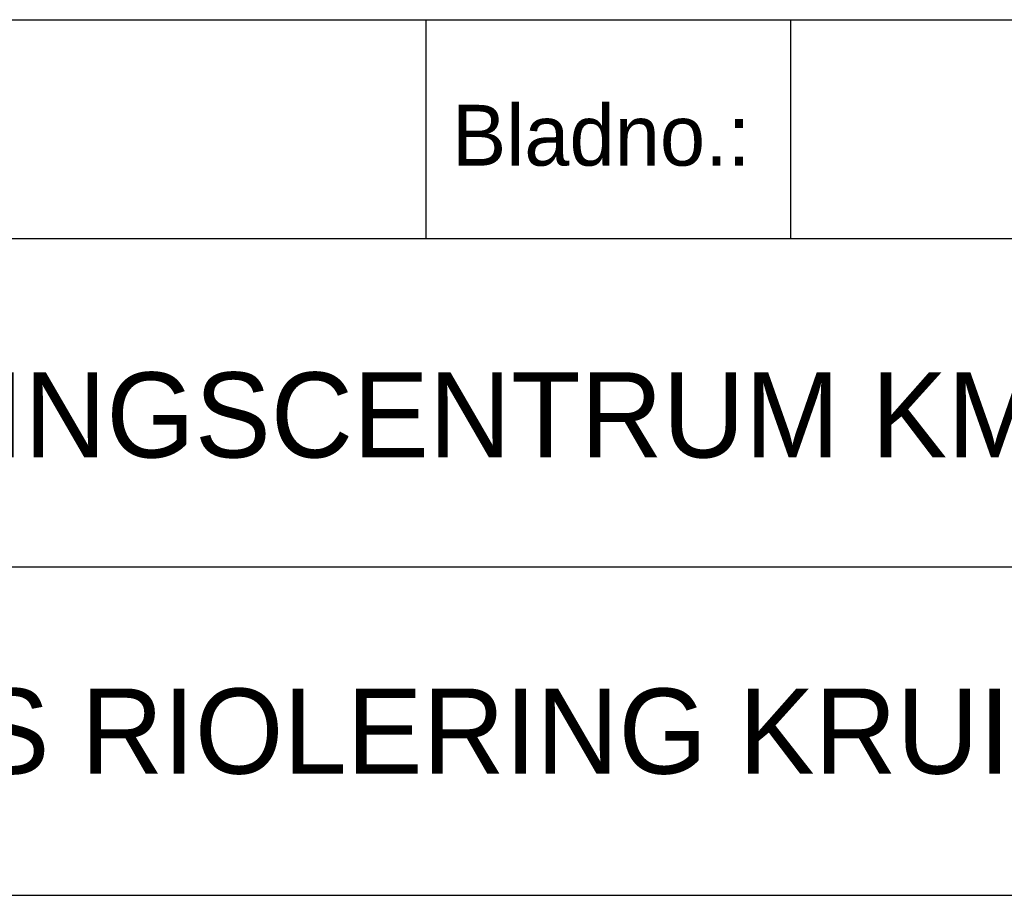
# Model space of a CAD drawing. Extents: x -48435 to 59450, y 0 to 70650.
# Tile 20 of 26: x 51514 to 53539, y 1850 to 3650. Entities that reach past the tile are written whole.
import ezdxf

# ---------------------------------------------------------------- set-up
doc = ezdxf.new("R2010")
doc.units = 0
doc.header["$LTSCALE"] = 50
doc.layers.get('0').update_dxf_attribs({"linetype": 'CONTINUOUS'})
doc.layers.add('BL$4----', color=7, linetype='CONTINUOUS')
doc.styles.add('BURO-025', font='BUROFONT.shx', dxfattribs={"height": 125})
doc.styles.add('BURO-035', font='BUROFONT.shx', dxfattribs={"height": 175})
doc.styles.add('BURO-050', font='BUROFONT.shx', dxfattribs={"height": 250})

# ---------------------------------------------------------------- blocks, each defined once
blk = doc.blocks.new('KUIJPERSKLEUR')
at = {"color": 1}
for p, q in [((-185, 73), (-10, 73)), ((-142, 64), (-142, 73)), ((-127, 64), (-127, 73)), ((-185, 64), (-10, 64)), ((-185, 50.5), (-55, 50.5)), ((-185, 37), (-10, 37))]:
    blk.add_line(p, q, dxfattribs=at)
at = {"color": 1, "style": 'BURO-025'}
blk.add_text('Bladno.:', height=2.5, dxfattribs=at).set_placement((-140.935, 67))
at = {"color": 150, "style": 'BURO-025'}
for tag, p in [('TKSCHAAL', (-167, 67)), ('TKBLADNR', (-124, 67)), ('TKDATCREAT', (-81, 67)), ('TKDATA', (-30, 67)), ('TKINIT', (-30, 58)), ('PRPRLEID', (-30, 49)), ('PRGRLEID', (-30, 40))]:
    blk.add_attdef(tag, p, '', height=2.5, dxfattribs=at)
at = {"color": 3, "style": 'BURO-035'}
for tag, p in [('PROMSCHR', (-177, 55)), ('TK1OMSCHR', (-177, 42))]:
    blk.add_attdef(tag, p, '', height=3.5, dxfattribs=at)
at = {"color": 1, "style": 'BURO-025'}
blk.add_attdef('TKFILE', (-4, 40), '', height=2.5, rotation=90, dxfattribs=at)
blk.add_attdef('PRNAAM', (-30, 31.5), '', height=2.5, dxfattribs=at)
at = {"color": 4, "style": 'BURO-050'}
blk.add_attdef('TKTEKNR', (-48, 19), '', height=5, dxfattribs=at)

msp = doc.modelspace()

# ---------------------------------------------------------------- block references
at = {"layer": 'BL$4----'}
ref = msp.add_blockref('KUIJPERSKLEUR', (59450, 0), dxfattribs=dict(at, xscale=50, yscale=50, zscale=50))
ref.add_attrib('PROMSCHR', 'OPLEIDINGSCENTRUM KM-LAAN HELMOND', (50600, 2750), dxfattribs={"layer": '0', "color": 3, "height": 175, "style": 'BURO-035'})
ref.add_attrib('TK1OMSCHR', 'DETAILS RIOLERING KRUIPRUIMTE DEEL A+B', (50600, 2100), dxfattribs={"layer": '0', "color": 3, "height": 175, "style": 'BURO-035'})

doc.saveas('drawing.dxf')
